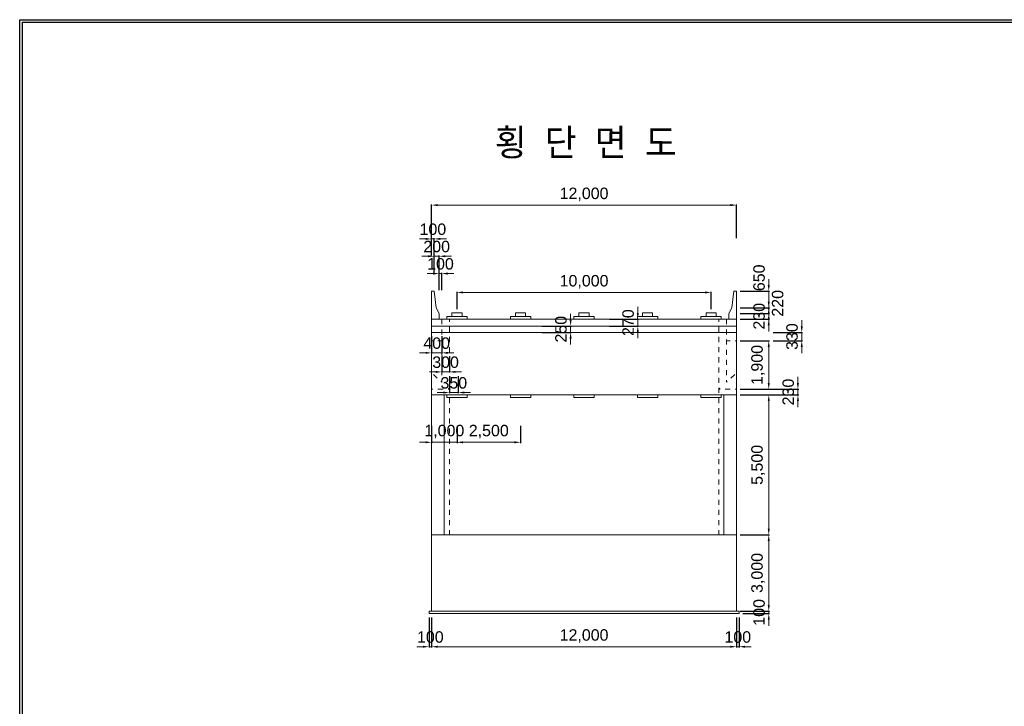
# Model space of a CAD drawing. Header units: metres. Extents: x -5059821 to -4982321, y -15782685 to -15728685.
# Tile 2 of 3: x -5059821 to -5021071, y -15755685 to -15728685. Entities that reach past the tile are written whole.
import ezdxf
from ezdxf.enums import TextEntityAlignment as Align

# ---------------------------------------------------------------- set-up
doc = ezdxf.new("R2010")
doc.units = ezdxf.units.M
doc.header["$MEASUREMENT"] = 0
doc.layers.get('Defpoints').update_dxf_attribs({"lineweight": 0})
for name, color, linetype, lineweight in [('A-DIM01', 1, 'Continuous', 0), ('Concrete', 4, 'Continuous', 0), ('Shoe', 5, 'Continuous', 0), ('Text', 3, 'Continuous', 0)]:
    doc.layers.add(name, color=color, linetype=linetype, lineweight=lineweight)
doc.styles.get("Standard").update_dxf_attribs({"font": 'txt', "height": 5})
doc.styles.add('style2', font='arial.ttf')
doc.styles.add('돋움', font='txt')
doc.dimstyles.new('DIM01', dxfattribs={"dimtxt": 3.5, "dimasz": 0.8, "dimexe": 2, "dimexo": 10, "dimgap": 1.25, "dimtad": 1, "dimdec": 0, "dimzin": 0, "dimtxsty": '돋움', "dimcen": 0.09, "dimclrd": 1, "dimclre": 1, "dimclrt": 256, "dimadec": 0, "dimazin": 0, "dimtfac": 0.072, "dimtdec": 0, "dimtix": 1, "dimtmove": 2, "dimatfit": 3, "dimfxl": 1, "dimtolj": 1, "dimtzin": 0, "dimlwd": -1, "dimarcsym": 0})

# ---------------------------------------------------------------- blocks, each defined once
blk = doc.blocks.new('*D73')
at = {"layer": 'A-DIM01', "color": 1, "lineweight": -2}
for p, q in [((-5043610, -15744654), (-5043610, -15745334)), ((-5042610, -15744653), (-5042610, -15745334))]:
    blk.add_line(p, q, dxfattribs=at)
at = {"layer": 'A-DIM01', "color": 1}
for p, q in [((-5043850, -15745304), (-5044090, -15745304)), ((-5043610, -15745304), (-5042610, -15745304)), ((-5042370, -15745304), (-5042130, -15745304))]:
    blk.add_line(p, q, dxfattribs=at)
for points in [[(-5043850, -15745264), (-5043850, -15745344), (-5043610, -15745304)], [(-5042370, -15745264), (-5042370, -15745344), (-5042610, -15745304)]]:
    blk.add_solid(points, dxfattribs=at)
at = {"layer": 'Defpoints', "color": 0}
for p in [(-5043610, -15744504), (-5042610, -15744503), (-5042610, -15745304)]:
    blk.add_point(p, dxfattribs=at)
at = {"layer": 'A-DIM01', "color": 7, "insert": (-5043110, -15744883), "char_height": 450, "attachment_point": 5, "style": 'style2'}
blk.add_mtext('\\A1;1,000', dxfattribs=at)
blk = doc.blocks.new('*D75')
at = {"layer": 'A-DIM01', "color": 1, "lineweight": -2}
for p, q in [((-5042610, -15744653), (-5042610, -15745333)), ((-5040110, -15744653), (-5040110, -15745333))]:
    blk.add_line(p, q, dxfattribs=at)
at = {"layer": 'A-DIM01', "color": 1}
blk.add_line((-5042370, -15745303), (-5040350, -15745303), dxfattribs=at)
for points in [[(-5042370, -15745263), (-5042370, -15745343), (-5042610, -15745303)], [(-5040350, -15745263), (-5040350, -15745343), (-5040110, -15745303)]]:
    blk.add_solid(points, dxfattribs=at)
at = {"layer": 'Defpoints', "color": 0}
for p in [(-5042610, -15744503), (-5040110, -15744503), (-5040110, -15745303)]:
    blk.add_point(p, dxfattribs=at)
at = {"layer": 'A-DIM01', "color": 7, "insert": (-5041360, -15744883), "char_height": 450, "attachment_point": 5, "style": 'style2'}
blk.add_mtext('\\A1;2,500', dxfattribs=at)
blk = doc.blocks.new('*D77')
at = {"layer": 'A-DIM01', "color": 1, "lineweight": -2}
for p, q in [((-5042910, -15742697), (-5042910, -15743377)), ((-5042560, -15742697), (-5042560, -15743377))]:
    blk.add_line(p, q, dxfattribs=at)
at = {"layer": 'A-DIM01', "color": 1}
for p, q in [((-5043150, -15743347), (-5043390, -15743347)), ((-5042910, -15743347), (-5042560, -15743347)), ((-5042320, -15743347), (-5042080, -15743347))]:
    blk.add_line(p, q, dxfattribs=at)
for points in [[(-5043150, -15743307), (-5043150, -15743387), (-5042910, -15743347)], [(-5042320, -15743307), (-5042320, -15743387), (-5042560, -15743347)]]:
    blk.add_solid(points, dxfattribs=at)
at = {"layer": 'Defpoints', "color": 0}
for p in [(-5042910, -15742547), (-5042560, -15742547), (-5042560, -15743347)]:
    blk.add_point(p, dxfattribs=at)
at = {"layer": 'A-DIM01', "color": 7, "insert": (-5042735, -15742968), "char_height": 450, "attachment_point": 5, "style": 'style2'}
blk.add_mtext('\\A1;350', dxfattribs=at)
blk = doc.blocks.new('*D79')
at = {"layer": 'A-DIM01', "color": 1, "lineweight": -2}
for p, q in [((-5043210, -15741885), (-5043210, -15742565)), ((-5042910, -15741912), (-5042910, -15742565))]:
    blk.add_line(p, q, dxfattribs=at)
at = {"layer": 'A-DIM01', "color": 1}
for p, q in [((-5043450, -15742535), (-5043690, -15742535)), ((-5043210, -15742535), (-5042910, -15742535)), ((-5042670, -15742535), (-5042430, -15742535))]:
    blk.add_line(p, q, dxfattribs=at)
for points in [[(-5043450, -15742495), (-5043450, -15742575), (-5043210, -15742535)], [(-5042670, -15742495), (-5042670, -15742575), (-5042910, -15742535)]]:
    blk.add_solid(points, dxfattribs=at)
at = {"layer": 'Defpoints', "color": 0}
for p in [(-5043210, -15741735), (-5042910, -15741762), (-5042910, -15742535)]:
    blk.add_point(p, dxfattribs=at)
at = {"layer": 'A-DIM01', "color": 7, "insert": (-5043060, -15742155), "char_height": 450, "attachment_point": 5, "style": 'style2'}
blk.add_mtext('\\A1;300', dxfattribs=at)
blk = doc.blocks.new('*D81')
at = {"layer": 'A-DIM01', "color": 1, "lineweight": -2}
for p, q in [((-5043610, -15741136), (-5043610, -15741816)), ((-5043210, -15741132), (-5043210, -15741816))]:
    blk.add_line(p, q, dxfattribs=at)
at = {"layer": 'A-DIM01', "color": 1}
for p, q in [((-5043850, -15741786), (-5044090, -15741786)), ((-5043610, -15741786), (-5043210, -15741786)), ((-5042970, -15741786), (-5042730, -15741786))]:
    blk.add_line(p, q, dxfattribs=at)
for points in [[(-5043850, -15741746), (-5043850, -15741826), (-5043610, -15741786)], [(-5042970, -15741746), (-5042970, -15741826), (-5043210, -15741786)]]:
    blk.add_solid(points, dxfattribs=at)
at = {"layer": 'Defpoints', "color": 0}
for p in [(-5043610, -15740986), (-5043210, -15740982), (-5043210, -15741786)]:
    blk.add_point(p, dxfattribs=at)
at = {"layer": 'A-DIM01', "color": 7, "insert": (-5043410, -15741406), "char_height": 450, "attachment_point": 5, "style": 'style2'}
blk.add_mtext('\\A1;400', dxfattribs=at)
blk = doc.blocks.new('*D83')
at = {"layer": 'A-DIM01', "color": 1}
for p, q in [((-5043850, -15737306), (-5044090, -15737306)), ((-5043510, -15737306), (-5043610, -15737306)), ((-5043270, -15737306), (-5043030, -15737306))]:
    blk.add_line(p, q, dxfattribs=at)
at = {"layer": 'A-DIM01', "color": 1, "lineweight": -2}
for p, q in [((-5043610, -15737957), (-5043610, -15737276)), ((-5043510, -15737957), (-5043510, -15737276))]:
    blk.add_line(p, q, dxfattribs=at)
at = {"layer": 'A-DIM01', "color": 1}
for points in [[(-5043850, -15737266), (-5043850, -15737346), (-5043610, -15737306)], [(-5043270, -15737266), (-5043270, -15737346), (-5043510, -15737306)]]:
    blk.add_solid(points, dxfattribs=at)
at = {"layer": 'Defpoints', "color": 0}
for p in [(-5043610, -15737306), (-5043610, -15738107), (-5043510, -15738107)]:
    blk.add_point(p, dxfattribs=at)
at = {"layer": 'A-DIM01', "color": 7, "insert": (-5043560, -15736927), "char_height": 450, "attachment_point": 5, "style": 'style2'}
blk.add_mtext('\\A1;100', dxfattribs=at)
blk = doc.blocks.new('*D85')
at = {"layer": 'A-DIM01', "color": 1}
for p, q in [((-5043750, -15737987), (-5043990, -15737987)), ((-5043310, -15737987), (-5043510, -15737987)), ((-5043070, -15737987), (-5042830, -15737987))]:
    blk.add_line(p, q, dxfattribs=at)
at = {"layer": 'A-DIM01', "color": 1, "lineweight": -2}
for p, q in [((-5043510, -15738638), (-5043510, -15737957)), ((-5043310, -15738638), (-5043310, -15737957))]:
    blk.add_line(p, q, dxfattribs=at)
at = {"layer": 'A-DIM01', "color": 1}
for points in [[(-5043750, -15737947), (-5043750, -15738027), (-5043510, -15737987)], [(-5043070, -15737947), (-5043070, -15738027), (-5043310, -15737987)]]:
    blk.add_solid(points, dxfattribs=at)
at = {"layer": 'Defpoints', "color": 0}
for p in [(-5043510, -15737987), (-5043510, -15738788), (-5043310, -15738788)]:
    blk.add_point(p, dxfattribs=at)
at = {"layer": 'A-DIM01', "color": 7, "insert": (-5043410, -15737607), "char_height": 450, "attachment_point": 5, "style": 'style2'}
blk.add_mtext('\\A1;200', dxfattribs=at)
blk = doc.blocks.new('*D87')
at = {"layer": 'A-DIM01', "color": 1}
for p, q in [((-5043550, -15738668), (-5043790, -15738668)), ((-5043210, -15738668), (-5043310, -15738668)), ((-5042970, -15738668), (-5042730, -15738668))]:
    blk.add_line(p, q, dxfattribs=at)
at = {"layer": 'A-DIM01', "color": 1, "lineweight": -2}
for p, q in [((-5043310, -15739318), (-5043310, -15738638)), ((-5043210, -15739318), (-5043210, -15738638))]:
    blk.add_line(p, q, dxfattribs=at)
at = {"layer": 'A-DIM01', "color": 1}
for points in [[(-5043550, -15738628), (-5043550, -15738708), (-5043310, -15738668)], [(-5042970, -15738628), (-5042970, -15738708), (-5043210, -15738668)]]:
    blk.add_solid(points, dxfattribs=at)
at = {"layer": 'Defpoints', "color": 0}
for p in [(-5043310, -15738668), (-5043310, -15739468), (-5043210, -15739468)]:
    blk.add_point(p, dxfattribs=at)
at = {"layer": 'A-DIM01', "color": 7, "insert": (-5043260, -15738288), "char_height": 450, "attachment_point": 5, "style": 'style2'}
blk.add_mtext('\\A1;100', dxfattribs=at)
blk = doc.blocks.new('*D89')
at = {"layer": 'A-DIM01', "color": 1, "lineweight": -2}
for p, q in [((-5043610, -15737276), (-5043610, -15735946)), ((-5031610, -15737275), (-5031610, -15735946))]:
    blk.add_line(p, q, dxfattribs=at)
at = {"layer": 'A-DIM01', "color": 1}
blk.add_line((-5031850, -15735976), (-5043370, -15735976), dxfattribs=at)
for points in [[(-5043370, -15735936), (-5043370, -15736016), (-5043610, -15735976)], [(-5031850, -15735936), (-5031850, -15736016), (-5031610, -15735976)]]:
    blk.add_solid(points, dxfattribs=at)
at = {"layer": 'Defpoints', "color": 0}
for p in [(-5043610, -15735976), (-5043610, -15737426), (-5031610, -15737425)]:
    blk.add_point(p, dxfattribs=at)
at = {"layer": 'A-DIM01', "color": 7, "insert": (-5037610, -15735555), "char_height": 450, "attachment_point": 5, "style": 'style2'}
blk.add_mtext('\\A1;12,000', dxfattribs=at)
blk = doc.blocks.new('*D91')
at = {"layer": 'A-DIM01', "color": 1, "lineweight": -2}
for p, q in [((-5042610, -15740062), (-5042610, -15739381)), ((-5032610, -15740062), (-5032610, -15739381))]:
    blk.add_line(p, q, dxfattribs=at)
at = {"layer": 'A-DIM01', "color": 1}
blk.add_line((-5032850, -15739411), (-5042370, -15739411), dxfattribs=at)
for points in [[(-5042370, -15739371), (-5042370, -15739451), (-5042610, -15739411)], [(-5032850, -15739371), (-5032850, -15739451), (-5032610, -15739411)]]:
    blk.add_solid(points, dxfattribs=at)
at = {"layer": 'Defpoints', "color": 0}
for p in [(-5042610, -15739411), (-5042610, -15740212), (-5032610, -15740212)]:
    blk.add_point(p, dxfattribs=at)
at = {"layer": 'A-DIM01', "color": 7, "insert": (-5037610, -15738991), "char_height": 450, "attachment_point": 5, "style": 'style2'}
blk.add_mtext('\\A1;10,000', dxfattribs=at)
blk = doc.blocks.new('*D93')
at = {"layer": 'A-DIM01', "color": 1, "lineweight": -2}
for p, q in [((-5031460, -15743442), (-5030311, -15743442)), ((-5031460, -15748942), (-5030311, -15748942))]:
    blk.add_line(p, q, dxfattribs=at)
at = {"layer": 'A-DIM01', "color": 1}
blk.add_line((-5030341, -15748702), (-5030341, -15743682), dxfattribs=at)
for points in [[(-5030381, -15743682), (-5030301, -15743682), (-5030341, -15743442)], [(-5030381, -15748702), (-5030301, -15748702), (-5030341, -15748942)]]:
    blk.add_solid(points, dxfattribs=at)
at = {"layer": 'Defpoints', "color": 0}
for p in [(-5031610, -15743442), (-5030341, -15743442), (-5031610, -15748942)]:
    blk.add_point(p, dxfattribs=at)
at = {"layer": 'A-DIM01', "color": 7, "insert": (-5030762, -15746192), "char_height": 450, "attachment_point": 5, "rotation": 90, "style": 'style2'}
blk.add_mtext('\\A1;5,500', dxfattribs=at)
blk = doc.blocks.new('*D95')
at = {"layer": 'A-DIM01', "color": 1}
for p, q in [((-5029193, -15742972), (-5029193, -15742732)), ((-5029193, -15743442), (-5029193, -15743212)), ((-5029193, -15743682), (-5029193, -15743922))]:
    blk.add_line(p, q, dxfattribs=at)
at = {"layer": 'A-DIM01', "color": 1, "lineweight": -2}
for p, q in [((-5030311, -15743212), (-5029163, -15743212)), ((-5030311, -15743442), (-5029163, -15743442))]:
    blk.add_line(p, q, dxfattribs=at)
at = {"layer": 'A-DIM01', "color": 1}
for points in [[(-5029233, -15742972), (-5029153, -15742972), (-5029193, -15743212)], [(-5029233, -15743682), (-5029153, -15743682), (-5029193, -15743442)]]:
    blk.add_solid(points, dxfattribs=at)
at = {"layer": 'Defpoints', "color": 0}
for p in [(-5030461, -15743212), (-5029193, -15743212), (-5030461, -15743442)]:
    blk.add_point(p, dxfattribs=at)
at = {"layer": 'A-DIM01', "color": 7, "insert": (-5029573, -15743327), "char_height": 450, "attachment_point": 5, "rotation": 90, "style": 'style2'}
blk.add_mtext('\\A1;230', dxfattribs=at)
blk = doc.blocks.new('*D97')
at = {"layer": 'A-DIM01', "color": 1, "lineweight": -2}
for p, q in [((-5031460, -15741312), (-5030311, -15741312)), ((-5031460, -15743212), (-5030311, -15743212))]:
    blk.add_line(p, q, dxfattribs=at)
at = {"layer": 'A-DIM01', "color": 1}
blk.add_line((-5030341, -15742972), (-5030341, -15741552), dxfattribs=at)
for points in [[(-5030381, -15741552), (-5030301, -15741552), (-5030341, -15741312)], [(-5030381, -15742972), (-5030301, -15742972), (-5030341, -15743212)]]:
    blk.add_solid(points, dxfattribs=at)
at = {"layer": 'Defpoints', "color": 0}
for p in [(-5031610, -15741312), (-5030341, -15741312), (-5031610, -15743212)]:
    blk.add_point(p, dxfattribs=at)
at = {"layer": 'A-DIM01', "color": 7, "insert": (-5030762, -15742262), "char_height": 450, "attachment_point": 5, "rotation": 90, "style": 'style2'}
blk.add_mtext('\\A1;1,900', dxfattribs=at)
blk = doc.blocks.new('*D99')
at = {"layer": 'A-DIM01', "color": 1, "lineweight": -2}
for p, q in [((-5031460, -15748942), (-5030311, -15748942)), ((-5031460, -15751942), (-5030311, -15751942))]:
    blk.add_line(p, q, dxfattribs=at)
at = {"layer": 'A-DIM01', "color": 1}
blk.add_line((-5030341, -15751702), (-5030341, -15749182), dxfattribs=at)
for points in [[(-5030381, -15749182), (-5030301, -15749182), (-5030341, -15748942)], [(-5030381, -15751702), (-5030301, -15751702), (-5030341, -15751942)]]:
    blk.add_solid(points, dxfattribs=at)
at = {"layer": 'Defpoints', "color": 0}
for p in [(-5031610, -15748942), (-5030341, -15748942), (-5031610, -15751942)]:
    blk.add_point(p, dxfattribs=at)
at = {"layer": 'A-DIM01', "color": 7, "insert": (-5030762, -15750442), "char_height": 450, "attachment_point": 5, "rotation": 90, "style": 'style2'}
blk.add_mtext('\\A1;3,000', dxfattribs=at)
blk = doc.blocks.new('*D101')
at = {"layer": 'A-DIM01', "color": 1}
for p, q in [((-5030341, -15751702), (-5030341, -15751462)), ((-5030341, -15752042), (-5030341, -15751942)), ((-5030341, -15752282), (-5030341, -15752522))]:
    blk.add_line(p, q, dxfattribs=at)
at = {"layer": 'A-DIM01', "color": 1, "lineweight": -2}
for p, q in [((-5031360, -15751942), (-5030311, -15751942)), ((-5031360, -15752042), (-5030311, -15752042))]:
    blk.add_line(p, q, dxfattribs=at)
at = {"layer": 'A-DIM01', "color": 1}
for points in [[(-5030381, -15751702), (-5030301, -15751702), (-5030341, -15751942)], [(-5030381, -15752282), (-5030301, -15752282), (-5030341, -15752042)]]:
    blk.add_solid(points, dxfattribs=at)
at = {"layer": 'Defpoints', "color": 0}
for p in [(-5031510, -15751942), (-5031510, -15752042), (-5030341, -15751942)]:
    blk.add_point(p, dxfattribs=at)
at = {"layer": 'A-DIM01', "color": 7, "insert": (-5030721, -15751992), "char_height": 450, "attachment_point": 5, "rotation": 90, "style": 'style2'}
blk.add_mtext('\\A1;100', dxfattribs=at)
blk = doc.blocks.new('*D103')
at = {"layer": 'A-DIM01', "color": 1, "lineweight": -2}
for p, q in [((-5043710, -15752192), (-5043710, -15753372)), ((-5043610, -15752192), (-5043610, -15753372))]:
    blk.add_line(p, q, dxfattribs=at)
at = {"layer": 'A-DIM01', "color": 1}
for p, q in [((-5043950, -15753342), (-5044190, -15753342)), ((-5043710, -15753342), (-5043610, -15753342)), ((-5043370, -15753342), (-5043130, -15753342))]:
    blk.add_line(p, q, dxfattribs=at)
for points in [[(-5043950, -15753302), (-5043950, -15753382), (-5043710, -15753342)], [(-5043370, -15753302), (-5043370, -15753382), (-5043610, -15753342)]]:
    blk.add_solid(points, dxfattribs=at)
at = {"layer": 'Defpoints', "color": 0}
for p in [(-5043710, -15752042), (-5043610, -15752042), (-5043610, -15753342)]:
    blk.add_point(p, dxfattribs=at)
at = {"layer": 'A-DIM01', "color": 7, "insert": (-5043660, -15752963), "char_height": 450, "attachment_point": 5, "style": 'style2'}
blk.add_mtext('\\A1;100', dxfattribs=at)
blk = doc.blocks.new('*D105')
at = {"layer": 'A-DIM01', "color": 1, "lineweight": -2}
for p, q in [((-5031610, -15752192), (-5031610, -15753372)), ((-5031510, -15752192), (-5031510, -15753372))]:
    blk.add_line(p, q, dxfattribs=at)
at = {"layer": 'A-DIM01', "color": 1}
for p, q in [((-5031850, -15753342), (-5032090, -15753342)), ((-5031610, -15753342), (-5031510, -15753342)), ((-5031270, -15753342), (-5031030, -15753342))]:
    blk.add_line(p, q, dxfattribs=at)
for points in [[(-5031850, -15753302), (-5031850, -15753382), (-5031610, -15753342)], [(-5031270, -15753302), (-5031270, -15753382), (-5031510, -15753342)]]:
    blk.add_solid(points, dxfattribs=at)
at = {"layer": 'Defpoints', "color": 0}
for p in [(-5031610, -15752042), (-5031510, -15752042), (-5031510, -15753342)]:
    blk.add_point(p, dxfattribs=at)
at = {"layer": 'A-DIM01', "color": 7, "insert": (-5031560, -15752963), "char_height": 450, "attachment_point": 5, "style": 'style2'}
blk.add_mtext('\\A1;100', dxfattribs=at)
blk = doc.blocks.new('*D107')
at = {"layer": 'A-DIM01', "color": 1, "lineweight": -2}
for p, q in [((-5043610, -15752192), (-5043610, -15753372)), ((-5031610, -15752192), (-5031610, -15753372))]:
    blk.add_line(p, q, dxfattribs=at)
at = {"layer": 'A-DIM01', "color": 1}
blk.add_line((-5043370, -15753342), (-5031850, -15753342), dxfattribs=at)
for points in [[(-5043370, -15753302), (-5043370, -15753382), (-5043610, -15753342)], [(-5031850, -15753302), (-5031850, -15753382), (-5031610, -15753342)]]:
    blk.add_solid(points, dxfattribs=at)
at = {"layer": 'Defpoints', "color": 0}
for p in [(-5043610, -15752042), (-5031610, -15752042), (-5031610, -15753342)]:
    blk.add_point(p, dxfattribs=at)
at = {"layer": 'A-DIM01', "color": 7, "insert": (-5037610, -15752922), "char_height": 450, "attachment_point": 5, "style": 'style2'}
blk.add_mtext('\\A1;12,000', dxfattribs=at)
blk = doc.blocks.new('*D109')
at = {"layer": 'A-DIM01', "color": 1}
for p, q in [((-5029043, -15740742), (-5029043, -15740502)), ((-5029043, -15741312), (-5029043, -15740982)), ((-5029043, -15741552), (-5029043, -15741792))]:
    blk.add_line(p, q, dxfattribs=at)
at = {"layer": 'A-DIM01', "color": 1, "lineweight": -2}
for p, q in [((-5030161, -15740982), (-5029013, -15740982)), ((-5030161, -15741312), (-5029013, -15741312))]:
    blk.add_line(p, q, dxfattribs=at)
at = {"layer": 'A-DIM01', "color": 1}
for points in [[(-5029083, -15740742), (-5029003, -15740742), (-5029043, -15740982)], [(-5029083, -15741552), (-5029003, -15741552), (-5029043, -15741312)]]:
    blk.add_solid(points, dxfattribs=at)
at = {"layer": 'Defpoints', "color": 0}
for p in [(-5030311, -15740982), (-5029043, -15740982), (-5030311, -15741312)]:
    blk.add_point(p, dxfattribs=at)
at = {"layer": 'A-DIM01', "color": 7, "insert": (-5029423, -15741147), "char_height": 450, "attachment_point": 5, "rotation": 90, "style": 'style2'}
blk.add_mtext('\\A1;330', dxfattribs=at)
blk = doc.blocks.new('*D111')
at = {"layer": 'A-DIM01', "color": 1}
for p, q in [((-5030341, -15739992), (-5030341, -15739752)), ((-5030341, -15740462), (-5030341, -15740232)), ((-5030341, -15740702), (-5030341, -15740942))]:
    blk.add_line(p, q, dxfattribs=at)
at = {"layer": 'A-DIM01', "color": 1, "lineweight": -2}
for p, q in [((-5031460, -15740232), (-5030311, -15740232)), ((-5031460, -15740462), (-5030311, -15740462))]:
    blk.add_line(p, q, dxfattribs=at)
at = {"layer": 'A-DIM01', "color": 1}
for points in [[(-5030381, -15739992), (-5030301, -15739992), (-5030341, -15740232)], [(-5030381, -15740702), (-5030301, -15740702), (-5030341, -15740462)]]:
    blk.add_solid(points, dxfattribs=at)
at = {"layer": 'Defpoints', "color": 0}
for p in [(-5031610, -15740232), (-5030341, -15740232), (-5031610, -15740462)]:
    blk.add_point(p, dxfattribs=at)
at = {"layer": 'A-DIM01', "color": 7, "insert": (-5030721, -15740347), "char_height": 450, "attachment_point": 5, "rotation": 90, "style": 'style2'}
blk.add_mtext('\\A1;230', dxfattribs=at)
blk = doc.blocks.new('*D113')
at = {"layer": 'A-DIM01', "color": 1}
for p, q in [((-5030341, -15739772), (-5030341, -15739532)), ((-5030341, -15740232), (-5030341, -15740012)), ((-5030341, -15740472), (-5030341, -15740712))]:
    blk.add_line(p, q, dxfattribs=at)
at = {"layer": 'A-DIM01', "color": 1, "lineweight": -2}
for p, q in [((-5031460, -15740012), (-5030311, -15740012)), ((-5031460, -15740232), (-5030311, -15740232))]:
    blk.add_line(p, q, dxfattribs=at)
at = {"layer": 'A-DIM01', "color": 1}
for points in [[(-5030381, -15739772), (-5030301, -15739772), (-5030341, -15740012)], [(-5030381, -15740472), (-5030301, -15740472), (-5030341, -15740232)]]:
    blk.add_solid(points, dxfattribs=at)
at = {"layer": 'Defpoints', "color": 0}
for p in [(-5031610, -15740012), (-5031610, -15740232), (-5030341, -15740012)]:
    blk.add_point(p, dxfattribs=at)
at = {"layer": 'A-DIM01', "color": 7, "insert": (-5029990, -15739838), "char_height": 450, "attachment_point": 5, "rotation": 90, "style": 'style2'}
blk.add_mtext('\\A1;220', dxfattribs=at)
blk = doc.blocks.new('*D115')
at = {"layer": 'A-DIM01', "color": 1}
for p, q in [((-5030341, -15739122), (-5030341, -15738882)), ((-5030341, -15740012), (-5030341, -15739362)), ((-5030341, -15740252), (-5030341, -15740492))]:
    blk.add_line(p, q, dxfattribs=at)
at = {"layer": 'A-DIM01', "color": 1, "lineweight": -2}
for p, q in [((-5031460, -15739362), (-5030311, -15739362)), ((-5031460, -15740012), (-5030311, -15740012))]:
    blk.add_line(p, q, dxfattribs=at)
at = {"layer": 'A-DIM01', "color": 1}
for points in [[(-5030381, -15739122), (-5030301, -15739122), (-5030341, -15739362)], [(-5030381, -15740252), (-5030301, -15740252), (-5030341, -15740012)]]:
    blk.add_solid(points, dxfattribs=at)
at = {"layer": 'Defpoints', "color": 0}
for p in [(-5031610, -15739362), (-5030341, -15739362), (-5031610, -15740012)]:
    blk.add_point(p, dxfattribs=at)
at = {"layer": 'A-DIM01', "color": 7, "insert": (-5030721, -15738835), "char_height": 450, "attachment_point": 5, "rotation": 90, "style": 'style2'}
blk.add_mtext('\\A1;650', dxfattribs=at)
blk = doc.blocks.new('*D117')
at = {"layer": 'A-DIM01', "color": 1}
for p, q in [((-5038139, -15740492), (-5038139, -15740252)), ((-5038139, -15740982), (-5038139, -15740732)), ((-5038139, -15741222), (-5038139, -15741462))]:
    blk.add_line(p, q, dxfattribs=at)
at = {"layer": 'A-DIM01', "color": 1, "lineweight": -2}
for p, q in [((-5039257, -15740732), (-5038109, -15740732)), ((-5039257, -15740982), (-5038109, -15740982))]:
    blk.add_line(p, q, dxfattribs=at)
at = {"layer": 'A-DIM01', "color": 1}
for points in [[(-5038179, -15740492), (-5038099, -15740492), (-5038139, -15740732)], [(-5038179, -15741222), (-5038099, -15741222), (-5038139, -15740982)]]:
    blk.add_solid(points, dxfattribs=at)
at = {"layer": 'Defpoints', "color": 0}
for p in [(-5039407, -15740732), (-5039407, -15740982), (-5038139, -15740732)]:
    blk.add_point(p, dxfattribs=at)
at = {"layer": 'A-DIM01', "color": 7, "insert": (-5038518, -15740857), "char_height": 450, "attachment_point": 5, "rotation": 90, "style": 'style2'}
blk.add_mtext('\\A1;250', dxfattribs=at)
blk = doc.blocks.new('*D119')
at = {"layer": 'A-DIM01', "color": 1}
for p, q in [((-5035495, -15740222), (-5035495, -15739982)), ((-5035495, -15740732), (-5035495, -15740462)), ((-5035495, -15740972), (-5035495, -15741212))]:
    blk.add_line(p, q, dxfattribs=at)
at = {"layer": 'A-DIM01', "color": 1, "lineweight": -2}
for p, q in [((-5036613, -15740462), (-5035465, -15740462)), ((-5036613, -15740732), (-5035465, -15740732))]:
    blk.add_line(p, q, dxfattribs=at)
at = {"layer": 'A-DIM01', "color": 1}
for points in [[(-5035535, -15740222), (-5035455, -15740222), (-5035495, -15740462)], [(-5035535, -15740972), (-5035455, -15740972), (-5035495, -15740732)]]:
    blk.add_solid(points, dxfattribs=at)
at = {"layer": 'Defpoints', "color": 0}
for p in [(-5036763, -15740462), (-5035495, -15740462), (-5036763, -15740732)]:
    blk.add_point(p, dxfattribs=at)
at = {"layer": 'A-DIM01', "color": 7, "insert": (-5035875, -15740597), "char_height": 450, "attachment_point": 5, "rotation": 90, "style": 'style2'}
blk.add_mtext('\\A1;270', dxfattribs=at)

msp = doc.modelspace()

# ---------------------------------------------------------------- linework, layer by layer
for p, q in [((-5059820.9, -15782685), (-5059820.9, -15728685)), ((-5059820.9, -15728685), (-4982320.9, -15728685)), ((-5059720.9, -15728785), (-5059720.9, -15782585)), ((-5059720.9, -15728785), (-4982420.9, -15728785))]:
    msp.add_line(p, q)
at = {"layer": 'Concrete'}
for p, q in [((-5043609.9, -15739362.1), (-5043509.9, -15739362.1)), ((-5043609.9, -15740462.1), (-5043609.9, -15739362.1)), ((-5043509.9, -15739362.1), (-5043429.9, -15740012.1)), ((-5031709.9, -15739362.1), (-5031789.9, -15740012.1)), ((-5031609.9, -15739362.1), (-5031709.9, -15739362.1)), ((-5031609.9, -15740462.1), (-5031609.9, -15739362.1)), ((-5043429.9, -15740012.1), (-5043309.9, -15740232.1)), ((-5043309.9, -15740232.1), (-5043309.9, -15740462.1)), ((-5031789.9, -15740012.1), (-5031909.9, -15740232.1)), ((-5031909.9, -15740232.1), (-5031909.9, -15740462.1)), ((-5043609.9, -15743442.1), (-5043609.9, -15740462.1)), ((-5043609.9, -15740462.1), (-5031609.9, -15740462.1)), ((-5043209.9, -15740662.1), (-5043209.9, -15740462.1)), ((-5042909.9, -15740562.1), (-5042909.9, -15740462.1)), ((-5032309.9, -15740562.1), (-5032309.9, -15740462.1)), ((-5032009.9, -15740662.1), (-5032009.9, -15740462.1)), ((-5031609.9, -15740462.1), (-5031609.9, -15743442.1)), ((-5043609.9, -15740732.1), (-5031609.9, -15740732.1)), ((-5043609.9, -15740982.1), (-5031609.9, -15740982.1)), ((-5043209.9, -15741062.1), (-5043209.9, -15740862.1)), ((-5042909.9, -15740962.1), (-5042909.9, -15740762.1)), ((-5032309.9, -15740962.1), (-5032309.9, -15740762.1)), ((-5032009.9, -15741062.1), (-5032009.9, -15740862.1)), ((-5043609.9, -15741312.1), (-5043559.9, -15741312.1)), ((-5043359.9, -15741312.1), (-5043209.9, -15741312.1)), ((-5043209.9, -15741462.1), (-5043209.9, -15741262.1)), ((-5042909.9, -15741362.1), (-5042909.9, -15741162.1)), ((-5032309.9, -15741362.1), (-5032309.9, -15741162.1)), ((-5032009.9, -15741462.1), (-5032009.9, -15741262.1)), ((-5031859.9, -15741312.1), (-5032009.9, -15741312.1)), ((-5031609.9, -15741312.1), (-5031659.9, -15741312.1)), ((-5043209.9, -15741862.1), (-5043209.9, -15741662.1)), ((-5042909.9, -15741762.1), (-5042909.9, -15741562.1)), ((-5032309.9, -15741762.1), (-5032309.9, -15741562.1)), ((-5032009.9, -15741862.1), (-5032009.9, -15741662.1)), ((-5043209.9, -15742262.1), (-5043209.9, -15742062.1)), ((-5043209.9, -15742262.1), (-5043209.9, -15742062.1)), ((-5043209.9, -15742262.1), (-5043209.9, -15742062.1)), ((-5043209.9, -15742262.1), (-5043209.9, -15742062.1)), ((-5042909.9, -15742162.1), (-5042909.9, -15741962.1)), ((-5032309.9, -15742162.1), (-5032309.9, -15741962.1)), ((-5032009.9, -15742262.1), (-5032009.9, -15742062.1)), ((-5032009.9, -15742262.1), (-5032009.9, -15742062.1)), ((-5032009.9, -15742262.1), (-5032009.9, -15742062.1)), ((-5032009.9, -15742262.1), (-5032009.9, -15742062.1)), ((-5043209.9, -15742662.1), (-5043209.9, -15742462.1)), ((-5043209.9, -15742662.1), (-5043209.9, -15742462.1)), ((-5043209.9, -15742662.1), (-5043209.9, -15742462.1)), ((-5043209.9, -15742662.1), (-5043209.9, -15742462.1)), ((-5042909.9, -15742562.1), (-5042909.9, -15742362.1)), ((-5042909.9, -15742562.1), (-5042909.9, -15742362.1)), ((-5042909.9, -15742562.1), (-5042909.9, -15742362.1)), ((-5042909.9, -15742562.1), (-5042909.9, -15742362.1)), ((-5032309.9, -15742562.1), (-5032309.9, -15742362.1)), ((-5032309.9, -15742562.1), (-5032309.9, -15742362.1)), ((-5032309.9, -15742562.1), (-5032309.9, -15742362.1)), ((-5032309.9, -15742562.1), (-5032309.9, -15742362.1)), ((-5032009.9, -15742662.1), (-5032009.9, -15742462.1)), ((-5032009.9, -15742662.1), (-5032009.9, -15742462.1)), ((-5032009.9, -15742662.1), (-5032009.9, -15742462.1)), ((-5032009.9, -15742662.1), (-5032009.9, -15742462.1)), ((-5043391.9, -15742776), (-5043540.2, -15742641.8)), ((-5043209.9, -15742940.7), (-5043243.6, -15742910.2)), ((-5043209.9, -15742940.7), (-5043209.9, -15742862.1)), ((-5043209.9, -15742940.7), (-5043209.9, -15742862.1)), ((-5043209.9, -15742940.7), (-5043209.9, -15742862.1)), ((-5043209.9, -15742940.7), (-5043209.9, -15742862.1)), ((-5042909.9, -15742962.1), (-5042909.9, -15742762.1)), ((-5042909.9, -15742962.1), (-5042909.9, -15742762.1)), ((-5042909.9, -15742962.1), (-5042909.9, -15742762.1)), ((-5042909.9, -15742962.1), (-5042909.9, -15742762.1)), ((-5032309.9, -15742962.1), (-5032309.9, -15742762.1)), ((-5032309.9, -15742962.1), (-5032309.9, -15742762.1)), ((-5032309.9, -15742962.1), (-5032309.9, -15742762.1)), ((-5032309.9, -15742962.1), (-5032309.9, -15742762.1)), ((-5032009.9, -15742940.7), (-5032009.9, -15742862.1)), ((-5032009.9, -15742940.7), (-5032009.9, -15742862.1)), ((-5032009.9, -15742940.7), (-5032009.9, -15742862.1)), ((-5032009.9, -15742940.7), (-5032009.9, -15742862.1)), ((-5032009.9, -15742940.7), (-5031976.2, -15742910.2)), ((-5031827.9, -15742776), (-5031679.6, -15742641.8)), ((-5043559.9, -15743212.1), (-5043609.9, -15743212.1)), ((-5043559.9, -15743212.1), (-5043609.9, -15743212.1)), ((-5043559.9, -15743212.1), (-5043609.9, -15743212.1)), ((-5043559.9, -15743212.1), (-5043609.9, -15743212.1)), ((-5043159.9, -15743212.1), (-5043359.9, -15743212.1)), ((-5043159.9, -15743212.1), (-5043359.9, -15743212.1)), ((-5043159.9, -15743212.1), (-5043359.9, -15743212.1)), ((-5043159.9, -15743212.1), (-5043359.9, -15743212.1)), ((-5042909.9, -15743212.1), (-5042959.9, -15743212.1)), ((-5042909.9, -15743212.1), (-5042959.9, -15743212.1)), ((-5042909.9, -15743212.1), (-5042959.9, -15743212.1)), ((-5042909.9, -15743212.1), (-5042959.9, -15743212.1)), ((-5042909.9, -15743212.1), (-5042946.9, -15743178.6)), ((-5042909.9, -15743362.1), (-5042909.9, -15743162.1)), ((-5042909.9, -15743362.1), (-5042909.9, -15743162.1)), ((-5042909.9, -15743362.1), (-5042909.9, -15743162.1)), ((-5042909.9, -15743362.1), (-5042909.9, -15743162.1)), ((-5032309.9, -15743362.1), (-5032309.9, -15743162.1)), ((-5032309.9, -15743362.1), (-5032309.9, -15743162.1)), ((-5032309.9, -15743362.1), (-5032309.9, -15743162.1)), ((-5032309.9, -15743362.1), (-5032309.9, -15743162.1)), ((-5032309.9, -15743212.1), (-5032272.8, -15743178.6)), ((-5032309.9, -15743212.1), (-5032259.9, -15743212.1)), ((-5032309.9, -15743212.1), (-5032259.9, -15743212.1)), ((-5032309.9, -15743212.1), (-5032259.9, -15743212.1)), ((-5032309.9, -15743212.1), (-5032259.9, -15743212.1)), ((-5032059.9, -15743212.1), (-5031859.9, -15743212.1)), ((-5032059.9, -15743212.1), (-5031859.9, -15743212.1)), ((-5032059.9, -15743212.1), (-5031859.9, -15743212.1)), ((-5032059.9, -15743212.1), (-5031859.9, -15743212.1)), ((-5031659.9, -15743212.1), (-5031609.9, -15743212.1)), ((-5031659.9, -15743212.1), (-5031609.9, -15743212.1)), ((-5031659.9, -15743212.1), (-5031609.9, -15743212.1)), ((-5031659.9, -15743212.1), (-5031609.9, -15743212.1)), ((-5043109.9, -15743442.1), (-5043609.9, -15743442.1)), ((-5043609.9, -15743442.1), (-5043609.9, -15748942.1)), ((-5043109.9, -15748942.1), (-5043109.9, -15743442.1)), ((-5043109.9, -15743442.1), (-5032109.9, -15743442.1)), ((-5043009.9, -15743442.1), (-5043009.9, -15743542.1)), ((-5043009.9, -15743542.1), (-5042209.9, -15743542.1)), ((-5042909.9, -15743762.1), (-5042909.9, -15743562.1)), ((-5042209.9, -15743542.1), (-5042209.9, -15743442.1)), ((-5040509.9, -15743442.1), (-5040509.9, -15743542.1)), ((-5040509.9, -15743542.1), (-5039709.9, -15743542.1)), ((-5039709.9, -15743542.1), (-5039709.9, -15743442.1)), ((-5038009.9, -15743442.1), (-5038009.9, -15743542.1)), ((-5038009.9, -15743542.1), (-5037209.9, -15743542.1)), ((-5037209.9, -15743542.1), (-5037209.9, -15743442.1)), ((-5035509.9, -15743442.1), (-5035509.9, -15743542.1)), ((-5035509.9, -15743542.1), (-5034709.9, -15743542.1)), ((-5034709.9, -15743542.1), (-5034709.9, -15743442.1)), ((-5033009.9, -15743442.1), (-5033009.9, -15743542.1)), ((-5033009.9, -15743542.1), (-5032209.9, -15743542.1)), ((-5032309.9, -15743762.1), (-5032309.9, -15743562.1)), ((-5032209.9, -15743542.1), (-5032209.9, -15743442.1)), ((-5032109.9, -15743442.1), (-5032109.9, -15748942.1)), ((-5031609.9, -15743442.1), (-5032109.9, -15743442.1)), ((-5031609.9, -15748942.1), (-5031609.9, -15743442.1)), ((-5042909.9, -15744162.1), (-5042909.9, -15743962.1)), ((-5032309.9, -15744162.1), (-5032309.9, -15743962.1)), ((-5042909.9, -15744562.1), (-5042909.9, -15744362.1)), ((-5032309.9, -15744562.1), (-5032309.9, -15744362.1)), ((-5042909.9, -15744962.1), (-5042909.9, -15744762.1)), ((-5032309.9, -15744962.1), (-5032309.9, -15744762.1)), ((-5042909.9, -15745362.1), (-5042909.9, -15745162.1)), ((-5032309.9, -15745362.1), (-5032309.9, -15745162.1)), ((-5042909.9, -15745762.1), (-5042909.9, -15745562.1)), ((-5032309.9, -15745762.1), (-5032309.9, -15745562.1)), ((-5042909.9, -15746162.1), (-5042909.9, -15745962.1)), ((-5032309.9, -15746162.1), (-5032309.9, -15745962.1)), ((-5042909.9, -15746562.1), (-5042909.9, -15746362.1)), ((-5032309.9, -15746562.1), (-5032309.9, -15746362.1)), ((-5042909.9, -15746962.1), (-5042909.9, -15746762.1)), ((-5032309.9, -15746962.1), (-5032309.9, -15746762.1)), ((-5042909.9, -15747362.1), (-5042909.9, -15747162.1)), ((-5032309.9, -15747362.1), (-5032309.9, -15747162.1)), ((-5042909.9, -15747762.1), (-5042909.9, -15747562.1)), ((-5032309.9, -15747762.1), (-5032309.9, -15747562.1)), ((-5042909.9, -15748162.1), (-5042909.9, -15747962.1)), ((-5032309.9, -15748162.1), (-5032309.9, -15747962.1)), ((-5042909.9, -15748562.1), (-5042909.9, -15748362.1)), ((-5032309.9, -15748562.1), (-5032309.9, -15748362.1)), ((-5042909.9, -15748942.1), (-5042909.9, -15748762.1)), ((-5032309.9, -15748942.1), (-5032309.9, -15748762.1)), ((-5031609.9, -15748942.1), (-5043609.9, -15748942.1)), ((-5043609.9, -15748942.1), (-5043609.9, -15751942.1)), ((-5043609.9, -15748942.1), (-5043109.9, -15748942.1)), ((-5032109.9, -15748942.1), (-5043109.9, -15748942.1)), ((-5032109.9, -15748942.1), (-5031609.9, -15748942.1)), ((-5031609.9, -15748942.1), (-5031609.9, -15751942.1)), ((-5043709.9, -15751942.1), (-5031509.9, -15751942.1)), ((-5043709.9, -15752042.1), (-5043709.9, -15751942.1)), ((-5031509.9, -15752042.1), (-5043709.9, -15752042.1)), ((-5031509.9, -15751942.1), (-5031509.9, -15752042.1))]:
    msp.add_line(p, q, dxfattribs=at)
at = {"layer": 'Shoe'}
for p, q in [((-5042809.9, -15740212.1), (-5042409.9, -15740212.1)), ((-5042809.9, -15740212.1), (-5042809.9, -15740362.1)), ((-5042409.9, -15740212.1), (-5042409.9, -15740362.1)), ((-5040309.9, -15740212.1), (-5039909.9, -15740212.1)), ((-5040309.9, -15740212.1), (-5040309.9, -15740362.1)), ((-5039909.9, -15740212.1), (-5039909.9, -15740362.1)), ((-5037809.9, -15740212.1), (-5037409.9, -15740212.1)), ((-5037809.9, -15740212.1), (-5037809.9, -15740362.1)), ((-5037409.9, -15740212.1), (-5037409.9, -15740362.1)), ((-5035309.9, -15740212.1), (-5034909.9, -15740212.1)), ((-5035309.9, -15740212.1), (-5035309.9, -15740362.1)), ((-5034909.9, -15740212.1), (-5034909.9, -15740362.1)), ((-5032809.9, -15740212.1), (-5032409.9, -15740212.1)), ((-5032809.9, -15740212.1), (-5032809.9, -15740362.1)), ((-5032409.9, -15740212.1), (-5032409.9, -15740362.1)), ((-5043009.9, -15740462.1), (-5043009.9, -15740362.1)), ((-5043009.9, -15740362.1), (-5042209.9, -15740362.1)), ((-5042209.9, -15740362.1), (-5042209.9, -15740462.1)), ((-5040509.9, -15740462.1), (-5040509.9, -15740362.1)), ((-5040509.9, -15740362.1), (-5039709.9, -15740362.1)), ((-5039709.9, -15740362.1), (-5039709.9, -15740462.1)), ((-5038009.9, -15740462.1), (-5038009.9, -15740362.1)), ((-5038009.9, -15740362.1), (-5037209.9, -15740362.1)), ((-5037209.9, -15740362.1), (-5037209.9, -15740462.1)), ((-5035509.9, -15740462.1), (-5035509.9, -15740362.1)), ((-5035509.9, -15740362.1), (-5034709.9, -15740362.1)), ((-5034709.9, -15740362.1), (-5034709.9, -15740462.1)), ((-5033009.9, -15740462.1), (-5033009.9, -15740362.1)), ((-5033009.9, -15740362.1), (-5032209.9, -15740362.1)), ((-5032209.9, -15740362.1), (-5032209.9, -15740462.1))]:
    msp.add_line(p, q, dxfattribs=at)

# ---------------------------------------------------------------- texts
at = {"layer": 'Text'}
msp.add_text('횡 단 면 도', height=1050, rotation=359.93921, dxfattribs=at).set_placement((-5037544.2, -15734036.8), align=Align.CENTER)

# ---------------------------------------------------------------- dimensions: what is measured, and where the dimension line sits
at = {"layer": 'A-DIM01', "color": 1}
for base, p1, p2, angle, picture, middle in [((-5043609.9, -15735975.5), (-5031610.1, -15737424.7), (-5043609.9, -15737426.3), 180, '*D89', (-5037610, -15735555.1)), ((-5043609.9, -15737306.3), (-5043509.9, -15738106.9), (-5043609.9, -15738106.9), 180, '*D83', (-5043559.9, -15736926.5)), ((-5043509.9, -15737986.9), (-5043309.9, -15738787.5), (-5043509.9, -15738787.5), 180, '*D85', (-5043409.9, -15737607.1)), ((-5043309.9, -15738667.5), (-5043209.9, -15739468.2), (-5043309.9, -15739468.2), 180, '*D87', (-5043259.9, -15738287.8)), ((-5042609.9, -15739411.5), (-5032609.9, -15740212.1), (-5042609.9, -15740212.1), 180, '*D91', (-5037609.9, -15738991.1)), ((-5030341.5, -15740232.1), (-5031609.9, -15740462.1), (-5031609.9, -15740232.1), 90, '*D111', (-5030721.4, -15740347.1)), ((-5035494.8, -15740462.1), (-5036763.2, -15740732.1), (-5036763.2, -15740462.1), 90, '*D119', (-5035874.6, -15740597.1)), ((-5038138.7, -15740732.1), (-5039407.1, -15740982.1), (-5039407.1, -15740732.1), 90, '*D117', (-5038518.4, -15740857.1)), ((-5029043.1, -15740982.1), (-5030311.5, -15741312.1), (-5030311.5, -15740982.1), 90, '*D109', (-5029423, -15741147.1)), ((-5030341.5, -15741312.1), (-5031609.9, -15743212.1), (-5031609.9, -15741312.1), 90, '*D97', (-5030761.9, -15742262.1)), ((-5029193.1, -15743212.1), (-5030461.5, -15743442.1), (-5030461.5, -15743212.1), 90, '*D95', (-5029573, -15743327.1)), ((-5030341.5, -15743442.1), (-5031609.9, -15748942.1), (-5031609.9, -15743442.1), 90, '*D93', (-5030761.9, -15746192.1)), ((-5030341.5, -15748942.1), (-5031609.9, -15751942.1), (-5031609.9, -15748942.1), 90, '*D99', (-5030761.9, -15750442.1)), ((-5030341.5, -15751942.1), (-5031509.9, -15752042.1), (-5031509.9, -15751942.1), 90, '*D101', (-5030721.2, -15751992.1))]:
    dim = msp.add_linear_dim(base=base, p1=p1, p2=p2, angle=angle, dimstyle='DIM01', override={"dimscale": 30, "dimtxt": 15, "dimasz": 8, "dimexe": 1, "dimexo": 5, "dimgap": 5, "dimdsep": 46, "dimlunit": 6, "dimtxsty": 'style2', "dimclrt": 7}, dxfattribs=at)
    dim.commit()
    dim.dimension.update_dxf_attribs({"geometry": picture, "text_midpoint": middle})
for base, p1, p2, picture, middle in [((-5030341.5, -15739362.1), (-5031609.9, -15740012.1), (-5031609.9, -15739362.1), '*D115', (-5030721.2, -15738835.2)), ((-5030341.5, -15740012.1), (-5031609.9, -15740232.1), (-5031609.9, -15740012.1), '*D113', (-5029989.8, -15739837.9))]:
    dim = msp.add_linear_dim(base=base, p1=p1, p2=p2, angle=90, dimstyle='DIM01', override={"dimscale": 30, "dimtxt": 15, "dimasz": 8, "dimexe": 1, "dimexo": 5, "dimgap": 5, "dimdsep": 46, "dimlunit": 6, "dimtxsty": 'style2', "dimclrt": 7}, dxfattribs=at)
    dim.commit()
    dim.dimension.update_dxf_attribs({"geometry": picture, "text_midpoint": middle, "dimtype": 160})
for base, p1, p2, picture, middle in [((-5043209.9, -15741786.1), (-5043609.9, -15740986), (-5043209.9, -15740982.1), '*D81', (-5043409.9, -15741406.3)), ((-5042909.9, -15742534.7), (-5043209.9, -15741734.5), (-5042909.9, -15741762.1), '*D79', (-5043059.9, -15742154.8)), ((-5042559.9, -15743347.5), (-5042909.9, -15742547.3), (-5042559.9, -15742546.8), '*D77', (-5042734.9, -15742967.6)), ((-5042609.9, -15745303.9), (-5043609.9, -15744503.8), (-5042609.9, -15744503.3), '*D73', (-5043109.9, -15744883.5)), ((-5040109.9, -15745303.4), (-5042609.9, -15744503.3), (-5040109.9, -15744502.8), '*D75', (-5041359.9, -15744883)), ((-5043609.9, -15753342.4), (-5043709.9, -15752042.1), (-5043609.9, -15752042.1), '*D103', (-5043659.9, -15752962.6)), ((-5031609.9, -15753342.4), (-5043609.9, -15752042.1), (-5031609.9, -15752042.1), '*D107', (-5037609.9, -15752921.9)), ((-5031509.9, -15753342.4), (-5031609.9, -15752042.1), (-5031509.9, -15752042.1), '*D105', (-5031559.9, -15752962.6))]:
    dim = msp.add_linear_dim(base=base, p1=p1, p2=p2, dimstyle='DIM01', override={"dimscale": 30, "dimtxt": 15, "dimasz": 8, "dimexe": 1, "dimexo": 5, "dimgap": 5, "dimdsep": 46, "dimlunit": 6, "dimtxsty": 'style2', "dimclrt": 7}, dxfattribs=at)
    dim.commit()
    dim.dimension.update_dxf_attribs({"geometry": picture, "text_midpoint": middle})

doc.saveas('drawing.dxf')
